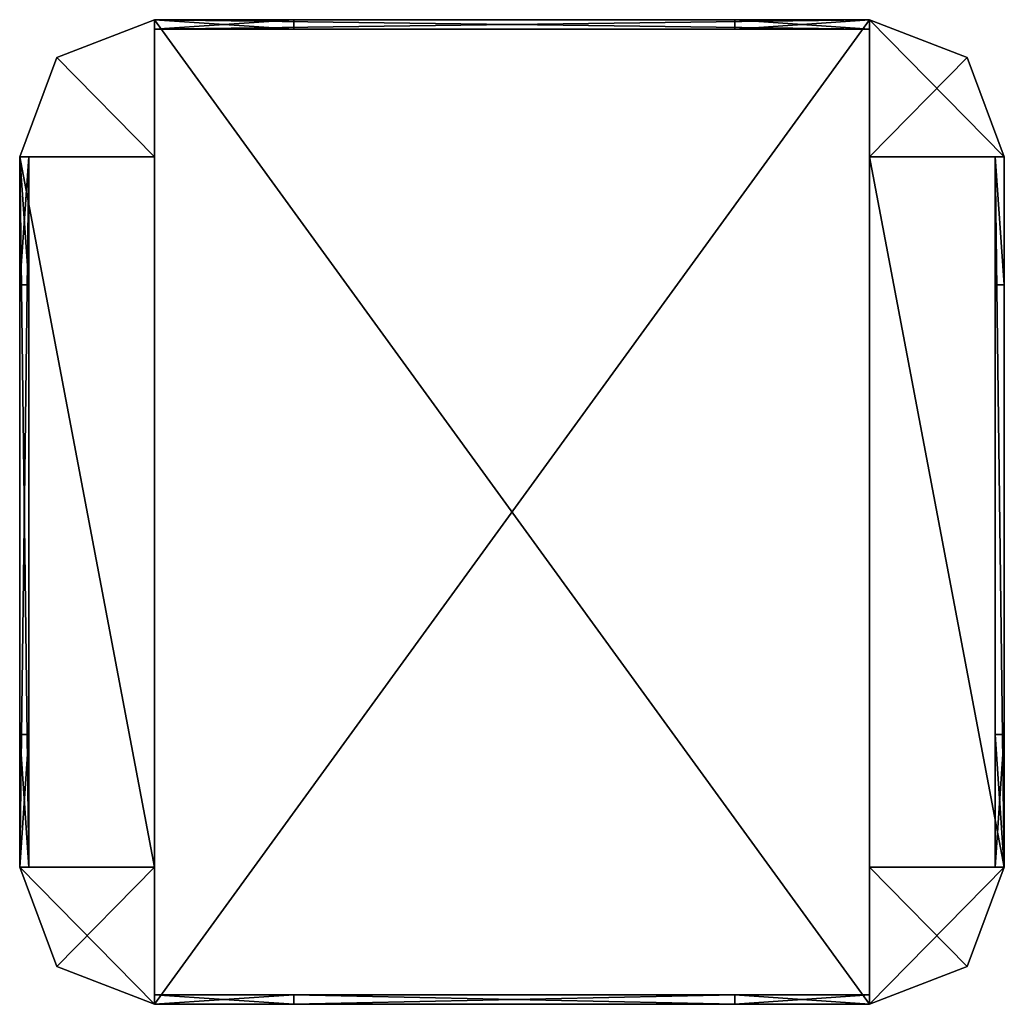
# Model space of a CAD drawing. Extents: x -128 to 128, y -128 to 128.
import ezdxf

# ---------------------------------------------------------------- set-up
doc = ezdxf.new("R2010")
doc.units = 0

msp = doc.modelspace()

# ---------------------------------------------------------------- meshes
at = {"layer": 'OBJECT000', "color": 50}
mesh = msp.add_polyface(dxfattribs=at)
corners = [(-92.981003, -92.307701, -64), (-128, -92.307701, -64), (-118.3396, -118.153748, -64), (-92.981003, -128, -64), (-92.981003, -128, 61), (-118.3396, -118.153748, 61), (-128, -92.307701, 61), (-92.981003, -92.307701, 61)]
mesh.append_faces([[corners[k] for k in face] for face in [(1, 3, 0), (5, 7, 4), (2, 4, 3), (1, 5, 2), (0, 6, 1), (3, 7, 0)]], dxfattribs={"vtx0": -1})
mesh.append_faces([[corners[k] for k in face] for face in [(1, 2, 3), (5, 6, 7), (2, 5, 4), (1, 6, 5), (0, 7, 6), (3, 4, 7)]], dxfattribs={"vtx2": -1})
at = {"layer": 'OBJECT001', "color": 50}
mesh = msp.add_polyface(dxfattribs=at)
corners = [(92.980988, -92.307701, -64), (92.980988, -128, -64), (118.339142, -118.154106, -64), (128, -92.307701, -64), (128, -92.307701, 61), (118.339142, -118.154106, 61), (92.980988, -128, 61), (92.980988, -92.307701, 61)]
mesh.append_faces([[corners[k] for k in face] for face in [(1, 3, 0), (5, 7, 4), (2, 4, 3), (1, 5, 2), (0, 6, 1), (3, 7, 0)]], dxfattribs={"vtx0": -1})
mesh.append_faces([[corners[k] for k in face] for face in [(1, 2, 3), (5, 6, 7), (2, 5, 4), (1, 6, 5), (0, 7, 6), (3, 4, 7)]], dxfattribs={"vtx2": -1})
at = {"layer": 'OBJECT002', "color": 50}
mesh = msp.add_polyface(dxfattribs=at)
corners = [(-56.753906, -128, 58.845001), (-92.981003, -128, 58.845001), (-92.981003, -125.538002, 58.845001), (-56.753906, -125.538002, 58.845001), (-56.753906, -125.538002, -61.844818), (-92.981003, -125.538002, -61.844818), (-92.981003, -128, -61.844818), (-56.753906, -128, -61.844818)]
mesh.append_faces([[corners[k] for k in face] for face in [(1, 3, 0), (5, 7, 4), (6, 0, 7), (4, 2, 5), (7, 3, 4), (5, 1, 6)]], dxfattribs={"vtx0": -1})
mesh.append_faces([[corners[k] for k in face] for face in [(1, 2, 3), (5, 6, 7), (6, 1, 0), (4, 3, 2), (7, 0, 3), (5, 2, 1)]], dxfattribs={"vtx2": -1})
at = {"layer": 'OBJECT003', "color": 50}
mesh = msp.add_polyface(dxfattribs=at)
corners = [(92.980988, -128, 58.845001), (57.960938, -128, 58.845001), (57.960938, -125.538002, 58.845001), (92.980988, -125.538002, 58.845001), (92.980988, -125.538002, -61.844818), (57.960938, -125.538002, -61.844818), (57.960938, -128, -61.844818), (92.980988, -128, -61.844818)]
mesh.append_faces([[corners[k] for k in face] for face in [(1, 3, 0), (5, 7, 4), (6, 0, 7), (4, 2, 5), (5, 1, 6), (7, 3, 4)]], dxfattribs={"vtx0": -1})
mesh.append_faces([[corners[k] for k in face] for face in [(1, 2, 3), (5, 6, 7), (6, 1, 0), (4, 3, 2), (5, 2, 1), (7, 0, 3)]], dxfattribs={"vtx2": -1})
at = {"layer": 'OBJECT004', "color": 50}
mesh = msp.add_polyface(dxfattribs=at)
corners = [(118.339844, 118.155212, -64), (92.980988, 128, -64), (92.980988, 92.307701, -64), (128, 92.307701, -64), (92.980988, 128, 61), (118.339844, 118.155212, 61), (128, 92.307701, 61), (92.980988, 92.307701, 61)]
mesh.append_faces([[corners[k] for k in face] for face in [(1, 3, 0), (5, 7, 4), (0, 4, 1), (3, 5, 0), (2, 6, 3), (1, 7, 2)]], dxfattribs={"vtx0": -1})
mesh.append_faces([[corners[k] for k in face] for face in [(1, 2, 3), (5, 6, 7), (0, 5, 4), (3, 6, 5), (2, 7, 6), (1, 4, 7)]], dxfattribs={"vtx2": -1})
at = {"layer": 'OBJECT005', "color": 50}
mesh = msp.add_polyface(dxfattribs=at)
corners = [(-92.981003, 128, -64), (-118.339142, 118.154137, -64), (-128, 92.307701, -64), (-92.981003, 92.307701, -64), (-128, 92.307701, 61), (-118.339142, 118.154137, 61), (-92.981003, 128, 61), (-92.981003, 92.307701, 61)]
mesh.append_faces([[corners[k] for k in face] for face in [(1, 3, 0), (5, 7, 4), (1, 4, 2), (0, 5, 1), (3, 6, 0), (2, 7, 3)]], dxfattribs={"vtx0": -1})
mesh.append_faces([[corners[k] for k in face] for face in [(1, 2, 3), (5, 6, 7), (1, 5, 4), (0, 6, 5), (3, 7, 6), (2, 4, 7)]], dxfattribs={"vtx2": -1})
at = {"layer": 'OBJECT006', "color": 50}
mesh = msp.add_polyface(dxfattribs=at)
corners = [(57.962006, -128, -52.1465), (-56.753906, -128, -52.1465), (-56.753906, -125.538002, -52.1465), (57.962006, -125.538002, -52.1465), (-56.753906, -128, -61.844818), (57.962006, -128, -61.844818), (57.962006, -125.538002, -61.844818), (-56.753906, -125.538002, -61.844818)]
mesh.append_faces([[corners[k] for k in face] for face in [(1, 3, 0), (1, 5, 4), (3, 7, 6), (2, 4, 7), (0, 6, 5), (7, 5, 6)]], dxfattribs={"vtx0": -1})
mesh.append_faces([[corners[k] for k in face] for face in [(1, 2, 3), (1, 0, 5), (3, 2, 7), (2, 1, 4), (0, 3, 6), (7, 4, 5)]], dxfattribs={"vtx2": -1})
at = {"layer": 'OBJECT007', "color": 50}
mesh = msp.add_polyface(dxfattribs=at)
corners = [(57.962006, -128, 58.845001), (-56.753906, -128, 58.845001), (-56.753906, -125.538002, 58.845001), (57.962006, -125.538002, 58.845001), (-56.753906, -128, 49.147003), (57.962006, -128, 49.147003), (57.962006, -125.538002, 49.147003), (-56.753906, -125.538002, 49.147003)]
mesh.append_faces([[corners[k] for k in face] for face in [(1, 3, 0), (1, 5, 4), (3, 7, 6), (2, 4, 7), (0, 6, 5), (7, 5, 6)]], dxfattribs={"vtx0": -1})
mesh.append_faces([[corners[k] for k in face] for face in [(1, 2, 3), (1, 0, 5), (3, 2, 7), (2, 1, 4), (0, 3, 6), (7, 4, 5)]], dxfattribs={"vtx2": -1})
at = {"layer": 'OBJECT008', "color": 50}
mesh = msp.add_polyface(dxfattribs=at)
corners = [(125.584991, 59.0769, -24.129299), (125.584991, 92.308594, -24.129299), (125.584991, 92.308594, 21.128906), (125.584991, 59.0769, 21.128906), (128, 92.307701, -24.129299), (128, 92.307701, 21.128906), (128, 59.0769, -24.129299), (128, 59.0769, 21.128906)]
mesh.append_faces([[corners[k] for k in face] for face in [(1, 3, 0), (1, 5, 2), (4, 7, 5), (2, 7, 3), (1, 6, 4), (6, 3, 7)]], dxfattribs={"vtx0": -1})
mesh.append_faces([[corners[k] for k in face] for face in [(1, 2, 3), (1, 4, 5), (4, 6, 7), (2, 5, 7), (1, 0, 6), (6, 0, 3)]], dxfattribs={"vtx2": -1})
at = {"layer": 'OBJECT009', "color": 50}
mesh = msp.add_polyface(dxfattribs=at)
corners = [(125.584991, -92.308594, 21.128906), (125.584991, -92.308594, -24.129299), (125.584991, -57.8461, -24.129299), (125.584991, -57.8461, 21.128906), (128, -57.8461, -24.129299), (128, -92.308594, -24.129299), (128, -92.308594, 21.128906), (128, -57.8461, 21.128906)]
mesh.append_faces([[corners[k] for k in face] for face in [(1, 3, 0), (5, 7, 4), (5, 0, 6), (3, 6, 0), (1, 4, 2), (2, 7, 3)]], dxfattribs={"vtx0": -1})
mesh.append_faces([[corners[k] for k in face] for face in [(1, 2, 3), (5, 6, 7), (5, 1, 0), (3, 7, 6), (1, 5, 4), (2, 4, 7)]], dxfattribs={"vtx2": -1})
at = {"layer": 'OBJECT010', "color": 50}
mesh = msp.add_polyface(dxfattribs=at)
corners = [(125.585938, -92.307709, 58.845001), (125.585938, 92.308594, 58.845001), (128, 92.308594, 58.845001), (128, -92.307709, 58.845001), (125.584991, 92.308594, 49.147003), (125.584991, -92.307709, 49.147003), (128, 92.307701, 49.147003), (128, -92.307709, 49.147003)]
mesh.append_faces([[corners[k] for k in face] for face in [(1, 3, 0), (1, 5, 4), (2, 4, 6), (3, 6, 7), (0, 7, 5), (4, 7, 6)]], dxfattribs={"vtx0": -1})
mesh.append_faces([[corners[k] for k in face] for face in [(1, 2, 3), (1, 0, 5), (2, 1, 4), (3, 2, 6), (0, 3, 7), (4, 5, 7)]], dxfattribs={"vtx2": -1})
at = {"layer": 'OBJECT011', "color": 50}
mesh = msp.add_polyface(dxfattribs=at)
corners = [(125.584991, -92.308594, 49.147003), (125.584991, -92.308594, 21.128906), (125.584991, -57.8461, 21.128906), (125.584991, -57.8461, 49.147003), (128, -57.8461, 21.128906), (128, -92.308594, 21.128906), (128, -92.308594, 49.147003), (128, -57.8461, 49.147003)]
mesh.append_faces([[corners[k] for k in face] for face in [(1, 3, 0), (5, 7, 4), (5, 0, 6), (1, 4, 2), (3, 6, 0), (2, 7, 3)]], dxfattribs={"vtx0": -1})
mesh.append_faces([[corners[k] for k in face] for face in [(1, 2, 3), (5, 6, 7), (5, 1, 0), (1, 5, 4), (3, 7, 6), (2, 4, 7)]], dxfattribs={"vtx2": -1})
at = {"layer": 'OBJECT012', "color": 50}
mesh = msp.add_polyface(dxfattribs=at)
corners = [(125.584991, 59.0769, 21.128906), (125.584991, 92.308594, 21.128906), (125.584991, 92.308594, 49.147003), (125.584991, 59.0769, 49.147003), (128, 92.307701, 21.128906), (128, 92.307701, 49.147003), (128, 59.0769, 21.128906), (128, 59.0769, 49.147003)]
mesh.append_faces([[corners[k] for k in face] for face in [(1, 3, 0), (1, 5, 2), (4, 7, 5), (1, 6, 4), (2, 7, 3), (6, 3, 7)]], dxfattribs={"vtx0": -1})
mesh.append_faces([[corners[k] for k in face] for face in [(1, 2, 3), (1, 4, 5), (4, 6, 7), (1, 0, 6), (2, 5, 7), (6, 0, 3)]], dxfattribs={"vtx2": -1})
at = {"layer": 'OBJECT013', "color": 50}
mesh = msp.add_polyface(dxfattribs=at)
corners = [(128, 92.308594, -61.844818), (125.585938, 92.308594, -61.844818), (125.585938, -92.307709, -61.844818), (128, -92.307709, -61.844818), (125.584991, -92.307709, -52.1465), (125.584991, 92.308594, -52.1465), (128, 92.307701, -52.1465), (128, -92.307709, -52.1465)]
mesh.append_faces([[corners[k] for k in face] for face in [(1, 3, 0), (2, 5, 4), (1, 6, 5), (0, 7, 6), (3, 4, 7), (5, 7, 4)]], dxfattribs={"vtx0": -1})
mesh.append_faces([[corners[k] for k in face] for face in [(1, 2, 3), (2, 1, 5), (1, 0, 6), (0, 3, 7), (3, 2, 4), (5, 6, 7)]], dxfattribs={"vtx2": -1})
at = {"layer": 'OBJECT014', "color": 50}
mesh = msp.add_polyface(dxfattribs=at)
corners = [(125.584991, -92.308594, -24.128906), (125.584991, -92.308594, -52.1465), (125.584991, -57.8461, -52.1465), (125.584991, -57.8461, -24.128906), (128, -57.8461, -52.1465), (128, -92.308594, -52.1465), (128, -92.308594, -24.128906), (128, -57.8461, -24.128906)]
mesh.append_faces([[corners[k] for k in face] for face in [(1, 3, 0), (5, 7, 4), (5, 0, 6), (3, 6, 0), (1, 4, 2), (2, 7, 3)]], dxfattribs={"vtx0": -1})
mesh.append_faces([[corners[k] for k in face] for face in [(1, 2, 3), (5, 6, 7), (5, 1, 0), (3, 7, 6), (1, 5, 4), (2, 4, 7)]], dxfattribs={"vtx2": -1})
at = {"layer": 'OBJECT015', "color": 50}
mesh = msp.add_polyface(dxfattribs=at)
corners = [(125.584991, 59.0769, -52.1465), (125.584991, 92.308594, -52.1465), (125.584991, 92.308594, -24.128906), (125.584991, 59.0769, -24.128906), (128, 92.307701, -52.1465), (128, 92.307701, -24.128906), (128, 59.0769, -52.1465), (128, 59.0769, -24.128906)]
mesh.append_faces([[corners[k] for k in face] for face in [(1, 3, 0), (1, 5, 2), (4, 7, 5), (2, 7, 3), (1, 6, 4), (6, 3, 7)]], dxfattribs={"vtx0": -1})
mesh.append_faces([[corners[k] for k in face] for face in [(1, 2, 3), (1, 4, 5), (4, 6, 7), (2, 5, 7), (1, 0, 6), (6, 0, 3)]], dxfattribs={"vtx2": -1})
at = {"layer": 'OBJECT016', "color": 50}
mesh = msp.add_polyface(dxfattribs=at)
corners = [(-125.585007, 92.308594, 21.128906), (-125.585007, 92.308594, -24.129299), (-125.585007, 59.0769, -24.129299), (-125.585007, 59.0769, 21.128906), (-128, 92.307701, 21.128906), (-128, 92.307701, -24.129299), (-128, 59.0769, -24.129299), (-128, 59.0769, 21.128906)]
mesh.append_faces([[corners[k] for k in face] for face in [(1, 3, 0), (5, 0, 4), (5, 7, 6), (4, 3, 7), (1, 6, 2), (2, 7, 3)]], dxfattribs={"vtx0": -1})
mesh.append_faces([[corners[k] for k in face] for face in [(1, 2, 3), (5, 1, 0), (5, 4, 7), (4, 0, 3), (1, 5, 6), (2, 6, 7)]], dxfattribs={"vtx2": -1})
at = {"layer": 'OBJECT017', "color": 50}
mesh = msp.add_polyface(dxfattribs=at)
corners = [(-125.585007, -57.8461, -24.129299), (-125.585007, -92.308594, -24.129299), (-125.585007, -92.308594, 21.128906), (-125.585007, -57.8461, 21.128906), (-128, -92.308594, 21.128906), (-128, -92.308594, -24.129299), (-128, -57.8461, -24.129299), (-128, -57.8461, 21.128906)]
mesh.append_faces([[corners[k] for k in face] for face in [(1, 3, 0), (5, 7, 4), (1, 4, 2), (7, 2, 4), (5, 0, 6), (6, 3, 7)]], dxfattribs={"vtx0": -1})
mesh.append_faces([[corners[k] for k in face] for face in [(1, 2, 3), (5, 6, 7), (1, 5, 4), (7, 3, 2), (5, 1, 0), (6, 0, 3)]], dxfattribs={"vtx2": -1})
at = {"layer": 'OBJECT018', "color": 50}
mesh = msp.add_polyface(dxfattribs=at)
corners = [(-125.585007, -92.307709, 49.147003), (-125.585007, -92.307709, 58.84375), (-125.585007, 92.308594, 58.84375), (-125.585007, 92.308594, 49.147003), (-128, -92.307709, 58.845001), (-128, 92.308594, 58.845001), (-128, 92.307701, 49.147003), (-128, -92.307709, 49.147003)]
mesh.append_faces([[corners[k] for k in face] for face in [(1, 3, 0), (5, 1, 4), (2, 6, 3), (5, 7, 6), (0, 4, 1), (3, 7, 0)]], dxfattribs={"vtx0": -1})
mesh.append_faces([[corners[k] for k in face] for face in [(1, 2, 3), (5, 2, 1), (2, 5, 6), (5, 4, 7), (0, 7, 4), (3, 6, 7)]], dxfattribs={"vtx2": -1})
at = {"layer": 'OBJECT019', "color": 50}
mesh = msp.add_polyface(dxfattribs=at)
corners = [(-125.585007, -57.8461, 21.128906), (-125.585007, -92.308594, 21.128906), (-125.585007, -92.308594, 49.147003), (-125.585007, -57.8461, 49.147003), (-128, -92.308594, 49.147003), (-128, -92.308594, 21.128906), (-128, -57.8461, 21.128906), (-128, -57.8461, 49.147003)]
mesh.append_faces([[corners[k] for k in face] for face in [(1, 3, 0), (5, 7, 4), (1, 4, 2), (5, 0, 6), (7, 2, 4), (6, 3, 7)]], dxfattribs={"vtx0": -1})
mesh.append_faces([[corners[k] for k in face] for face in [(1, 2, 3), (5, 6, 7), (1, 5, 4), (5, 1, 0), (7, 3, 2), (6, 0, 3)]], dxfattribs={"vtx2": -1})
at = {"layer": 'OBJECT020', "color": 50}
mesh = msp.add_polyface(dxfattribs=at)
corners = [(-125.585007, 92.308594, 49.147003), (-125.585007, 92.308594, 21.128906), (-125.585007, 59.0769, 21.128906), (-125.585007, 59.0769, 49.147003), (-128, 92.307701, 49.147003), (-128, 92.307701, 21.128906), (-128, 59.0769, 21.128906), (-128, 59.0769, 49.147003)]
mesh.append_faces([[corners[k] for k in face] for face in [(1, 3, 0), (5, 0, 4), (5, 7, 6), (1, 6, 2), (4, 3, 7), (2, 7, 3)]], dxfattribs={"vtx0": -1})
mesh.append_faces([[corners[k] for k in face] for face in [(1, 2, 3), (5, 1, 0), (5, 4, 7), (1, 5, 6), (4, 0, 3), (2, 6, 7)]], dxfattribs={"vtx2": -1})
at = {"layer": 'OBJECT021', "color": 50}
mesh = msp.add_polyface(dxfattribs=at)
corners = [(-125.585007, 92.308594, -52.1465), (-125.585007, 92.308594, -61.84375), (-125.585007, -92.307709, -61.84375), (-125.585007, -92.307709, -52.1465), (-128, 92.308594, -61.844818), (-128, -92.307709, -61.844818), (-128, 92.307701, -52.1465), (-128, -92.307709, -52.1465)]
mesh.append_faces([[corners[k] for k in face] for face in [(1, 3, 0), (1, 5, 2), (4, 0, 6), (5, 6, 7), (2, 7, 3), (6, 3, 7)]], dxfattribs={"vtx0": -1})
mesh.append_faces([[corners[k] for k in face] for face in [(1, 2, 3), (1, 4, 5), (4, 1, 0), (5, 4, 6), (2, 5, 7), (6, 0, 3)]], dxfattribs={"vtx2": -1})
at = {"layer": 'OBJECT022', "color": 50}
mesh = msp.add_polyface(dxfattribs=at)
corners = [(-125.585007, -57.8461, -52.1465), (-125.585007, -92.308594, -52.1465), (-125.585007, -92.308594, -24.128906), (-125.585007, -57.8461, -24.128906), (-128, -92.308594, -24.128906), (-128, -92.308594, -52.1465), (-128, -57.8461, -52.1465), (-128, -57.8461, -24.128906)]
mesh.append_faces([[corners[k] for k in face] for face in [(1, 3, 0), (5, 7, 4), (1, 4, 2), (7, 2, 4), (5, 0, 6), (6, 3, 7)]], dxfattribs={"vtx0": -1})
mesh.append_faces([[corners[k] for k in face] for face in [(1, 2, 3), (5, 6, 7), (1, 5, 4), (7, 3, 2), (5, 1, 0), (6, 0, 3)]], dxfattribs={"vtx2": -1})
at = {"layer": 'OBJECT023', "color": 50}
mesh = msp.add_polyface(dxfattribs=at)
corners = [(-125.585007, 92.308594, -24.128906), (-125.585007, 92.308594, -52.1465), (-125.585007, 59.0769, -52.1465), (-125.585007, 59.0769, -24.128906), (-128, 92.307701, -24.128906), (-128, 92.307701, -52.1465), (-128, 59.0769, -52.1465), (-128, 59.0769, -24.128906)]
mesh.append_faces([[corners[k] for k in face] for face in [(1, 3, 0), (5, 0, 4), (5, 7, 6), (4, 3, 7), (1, 6, 2), (2, 7, 3)]], dxfattribs={"vtx0": -1})
mesh.append_faces([[corners[k] for k in face] for face in [(1, 2, 3), (5, 1, 0), (5, 4, 7), (4, 0, 3), (1, 5, 6), (2, 6, 7)]], dxfattribs={"vtx2": -1})
at = {"layer": 'OBJECT024', "color": 50}
mesh = msp.add_polyface(dxfattribs=at)
corners = [(92.980469, 125.538002, 21.128906), (92.980469, 125.538002, -24.129299), (57.962006, 125.538002, -24.129299), (57.962006, 125.538002, 21.128906), (57.962006, 128, -24.129299), (92.980469, 128, -24.129299), (92.980469, 128, 21.128906), (57.962006, 128, 21.128906)]
mesh.append_faces([[corners[k] for k in face] for face in [(1, 3, 0), (5, 7, 4), (5, 0, 6), (3, 6, 0), (4, 1, 5), (2, 7, 3)]], dxfattribs={"vtx0": -1})
mesh.append_faces([[corners[k] for k in face] for face in [(1, 2, 3), (5, 6, 7), (5, 1, 0), (3, 7, 6), (4, 2, 1), (2, 4, 7)]], dxfattribs={"vtx2": -1})
at = {"layer": 'OBJECT025', "color": 50}
mesh = msp.add_polyface(dxfattribs=at)
corners = [(-56.755005, 125.538002, -24.129299), (-92.980469, 125.538002, -24.129299), (-92.980469, 125.538002, 21.128906), (-56.755005, 125.538002, 21.128906), (-92.980469, 128, 21.128906), (-92.980469, 128, -24.129299), (-56.755005, 128, -24.129299), (-56.755005, 128, 21.128906)]
mesh.append_faces([[corners[k] for k in face] for face in [(1, 3, 0), (5, 7, 4), (1, 4, 2), (2, 7, 3), (5, 0, 6), (6, 3, 7)]], dxfattribs={"vtx0": -1})
mesh.append_faces([[corners[k] for k in face] for face in [(1, 2, 3), (5, 6, 7), (1, 5, 4), (2, 4, 7), (5, 1, 0), (6, 0, 3)]], dxfattribs={"vtx2": -1})
at = {"layer": 'OBJECT026', "color": 50}
mesh = msp.add_polyface(dxfattribs=at)
corners = [(-92.980469, 125.538002, 49.147003), (-92.980469, 125.538002, 58.84375), (92.980988, 125.538002, 58.84375), (92.980988, 125.538002, 49.147003), (92.980988, 128, 49.147003), (92.980988, 128, 58.84375), (-92.980469, 128, 58.84375), (-92.980469, 128, 49.147003)]
mesh.append_faces([[corners[k] for k in face] for face in [(1, 3, 0), (5, 7, 4), (1, 5, 2), (0, 6, 1), (4, 2, 5), (7, 3, 4)]], dxfattribs={"vtx0": -1})
mesh.append_faces([[corners[k] for k in face] for face in [(1, 2, 3), (5, 6, 7), (1, 6, 5), (0, 7, 6), (4, 3, 2), (7, 0, 3)]], dxfattribs={"vtx2": -1})
at = {"layer": 'OBJECT027', "color": 50}
mesh = msp.add_polyface(dxfattribs=at)
corners = [(-56.755005, 125.538002, 21.128906), (-92.980469, 125.538002, 21.128906), (-92.980469, 125.538002, 49.147003), (-56.755005, 125.538002, 49.147003), (-92.980469, 128, 49.147003), (-92.980469, 128, 21.128906), (-56.755005, 128, 21.128906), (-56.755005, 128, 49.147003)]
mesh.append_faces([[corners[k] for k in face] for face in [(1, 3, 0), (5, 7, 4), (1, 4, 2), (5, 0, 6), (2, 7, 3), (6, 3, 7)]], dxfattribs={"vtx0": -1})
mesh.append_faces([[corners[k] for k in face] for face in [(1, 2, 3), (5, 6, 7), (1, 5, 4), (5, 1, 0), (2, 4, 7), (6, 0, 3)]], dxfattribs={"vtx2": -1})
at = {"layer": 'OBJECT028', "color": 50}
mesh = msp.add_polyface(dxfattribs=at)
corners = [(92.980469, 125.538002, 49.147003), (92.980469, 125.538002, 21.128906), (57.962006, 125.538002, 21.128906), (57.962006, 125.538002, 49.147003), (57.962006, 128, 21.128906), (92.980469, 128, 21.128906), (92.980469, 128, 49.147003), (57.962006, 128, 49.147003)]
mesh.append_faces([[corners[k] for k in face] for face in [(1, 3, 0), (5, 7, 4), (5, 0, 6), (4, 1, 5), (3, 6, 0), (2, 7, 3)]], dxfattribs={"vtx0": -1})
mesh.append_faces([[corners[k] for k in face] for face in [(1, 2, 3), (5, 6, 7), (5, 1, 0), (4, 2, 1), (3, 7, 6), (2, 4, 7)]], dxfattribs={"vtx2": -1})
at = {"layer": 'OBJECT029', "color": 50}
mesh = msp.add_polyface(dxfattribs=at)
corners = [(92.980988, 125.538002, -52.1465), (92.980988, 125.538002, -61.84375), (-92.980469, 125.538002, -61.84375), (-92.980469, 125.538002, -52.1465), (-92.980469, 128, -52.1465), (-92.980469, 128, -61.84375), (92.980988, 128, -61.84375), (92.980988, 128, -52.1465)]
mesh.append_faces([[corners[k] for k in face] for face in [(1, 3, 0), (5, 7, 4), (5, 1, 6), (2, 4, 3), (6, 0, 7), (3, 7, 0)]], dxfattribs={"vtx0": -1})
mesh.append_faces([[corners[k] for k in face] for face in [(1, 2, 3), (5, 6, 7), (5, 2, 1), (2, 5, 4), (6, 1, 0), (3, 4, 7)]], dxfattribs={"vtx2": -1})
at = {"layer": 'OBJECT030', "color": 50}
mesh = msp.add_polyface(dxfattribs=at)
corners = [(-56.755005, 125.538002, -52.1465), (-92.980469, 125.538002, -52.1465), (-92.980469, 125.538002, -24.128906), (-56.755005, 125.538002, -24.128906), (-92.980469, 128, -24.128906), (-92.980469, 128, -52.1465), (-56.755005, 128, -52.1465), (-56.755005, 128, -24.128906)]
mesh.append_faces([[corners[k] for k in face] for face in [(1, 3, 0), (5, 7, 4), (1, 4, 2), (2, 7, 3), (5, 0, 6), (6, 3, 7)]], dxfattribs={"vtx0": -1})
mesh.append_faces([[corners[k] for k in face] for face in [(1, 2, 3), (5, 6, 7), (1, 5, 4), (2, 4, 7), (5, 1, 0), (6, 0, 3)]], dxfattribs={"vtx2": -1})
at = {"layer": 'OBJECT031', "color": 50}
mesh = msp.add_polyface(dxfattribs=at)
corners = [(92.980469, 125.538002, -24.128906), (92.980469, 125.538002, -52.1465), (57.962006, 125.538002, -52.1465), (57.962006, 125.538002, -24.128906), (57.962006, 128, -52.1465), (92.980469, 128, -52.1465), (92.980469, 128, -24.128906), (57.962006, 128, -24.128906)]
mesh.append_faces([[corners[k] for k in face] for face in [(1, 3, 0), (5, 7, 4), (5, 0, 6), (3, 6, 0), (4, 1, 5), (2, 7, 3)]], dxfattribs={"vtx0": -1})
mesh.append_faces([[corners[k] for k in face] for face in [(1, 2, 3), (5, 6, 7), (5, 1, 0), (3, 7, 6), (4, 2, 1), (2, 4, 7)]], dxfattribs={"vtx2": -1})
at = {"layer": 'OBJECT032', "color": 50}
mesh = msp.add_polyface(dxfattribs=at)
corners = [(-128, -92.307709, -61.844818), (-128, 92.308594, -61.844818), (-92.981003, 92.308594, -61.844818), (-92.981003, -92.307709, -61.844818), (-128, 92.307701, -64), (-92.981003, 92.307701, -64), (-128, -92.307709, -64), (-92.981003, -92.307709, -64)]
mesh.append_faces([[corners[k] for k in face] for face in [(1, 3, 0), (5, 1, 4), (4, 7, 5), (4, 0, 6), (2, 7, 3), (6, 3, 7)]], dxfattribs={"vtx0": -1})
mesh.append_faces([[corners[k] for k in face] for face in [(1, 2, 3), (5, 2, 1), (4, 6, 7), (4, 1, 0), (2, 5, 7), (6, 0, 3)]], dxfattribs={"vtx2": -1})
at = {"layer": 'OBJECT033', "color": 50}
mesh = msp.add_polyface(dxfattribs=at)
corners = [(92.980988, -128, -61.844818), (-92.980469, -128, -61.844818), (-92.980469, 128, -61.844818), (92.980988, 128, -61.844818), (-92.980469, 128, -64), (92.980988, 128, -64), (92.980988, -128, -64), (-92.980469, -128, -64)]
mesh.append_faces([[corners[k] for k in face] for face in [(1, 3, 0), (2, 5, 3), (7, 0, 6), (2, 7, 4), (4, 6, 5), (0, 5, 6)]], dxfattribs={"vtx0": -1})
mesh.append_faces([[corners[k] for k in face] for face in [(1, 2, 3), (2, 4, 5), (7, 1, 0), (2, 1, 7), (4, 7, 6), (0, 3, 5)]], dxfattribs={"vtx2": -1})
at = {"layer": 'OBJECT034', "color": 50}
mesh = msp.add_polyface(dxfattribs=at)
corners = [(92.980469, -92.307709, -61.844818), (92.980469, 92.308594, -61.844818), (128, 92.308594, -61.844818), (128, -92.307709, -61.844818), (92.980469, 92.307701, -64), (128, 92.307701, -64), (92.980469, -92.307709, -64), (128, -92.307709, -64)]
mesh.append_faces([[corners[k] for k in face] for face in [(1, 3, 0), (5, 1, 4), (4, 7, 5), (4, 0, 6), (2, 7, 3), (6, 3, 7)]], dxfattribs={"vtx0": -1})
mesh.append_faces([[corners[k] for k in face] for face in [(1, 2, 3), (5, 2, 1), (4, 6, 7), (4, 1, 0), (2, 5, 7), (6, 0, 3)]], dxfattribs={"vtx2": -1})
at = {"layer": 'OBJECT035', "color": 50}
mesh = msp.add_polyface(dxfattribs=at)
corners = [(-92.981003, 92.308594, 58.845001), (-128, 92.308594, 58.845001), (-128, -92.307709, 58.845001), (-92.981003, -92.307709, 58.845001), (-92.981003, 92.307701, 61), (-128, 92.307701, 61), (-128, -92.307709, 61), (-92.981003, -92.307709, 61)]
mesh.append_faces([[corners[k] for k in face] for face in [(1, 3, 0), (0, 5, 1), (5, 7, 6), (1, 6, 2), (0, 7, 4), (2, 7, 3)]], dxfattribs={"vtx0": -1})
mesh.append_faces([[corners[k] for k in face] for face in [(1, 2, 3), (0, 4, 5), (5, 4, 7), (1, 5, 6), (0, 3, 7), (2, 6, 7)]], dxfattribs={"vtx2": -1})
at = {"layer": 'OBJECT036', "color": 50}
mesh = msp.add_polyface(dxfattribs=at)
corners = [(92.980988, 128, 58.845001), (-92.980469, 128, 58.845001), (-92.980469, -128, 58.845001), (92.980988, -128, 58.845001), (-92.980469, 128, 61), (92.980988, 128, 61), (-92.980469, -128, 61), (92.980988, -128, 61)]
mesh.append_faces([[corners[k] for k in face] for face in [(1, 3, 0), (1, 5, 4), (2, 7, 3), (2, 4, 6), (6, 5, 7), (0, 7, 5)]], dxfattribs={"vtx0": -1})
mesh.append_faces([[corners[k] for k in face] for face in [(1, 2, 3), (1, 0, 5), (2, 6, 7), (2, 1, 4), (6, 4, 5), (0, 3, 7)]], dxfattribs={"vtx2": -1})
at = {"layer": 'OBJECT037', "color": 50}
mesh = msp.add_polyface(dxfattribs=at)
corners = [(128, 92.308594, 58.845001), (92.980469, 92.308594, 58.845001), (92.980469, -92.307709, 58.845001), (128, -92.307709, 58.845001), (128, 92.307701, 61), (92.980469, 92.307701, 61), (92.980469, -92.307709, 61), (128, -92.307709, 61)]
mesh.append_faces([[corners[k] for k in face] for face in [(1, 3, 0), (0, 5, 1), (5, 7, 6), (1, 6, 2), (0, 7, 4), (2, 7, 3)]], dxfattribs={"vtx0": -1})
mesh.append_faces([[corners[k] for k in face] for face in [(1, 2, 3), (0, 4, 5), (5, 4, 7), (1, 5, 6), (0, 3, 7), (2, 6, 7)]], dxfattribs={"vtx2": -1})

doc.saveas('drawing.dxf')
